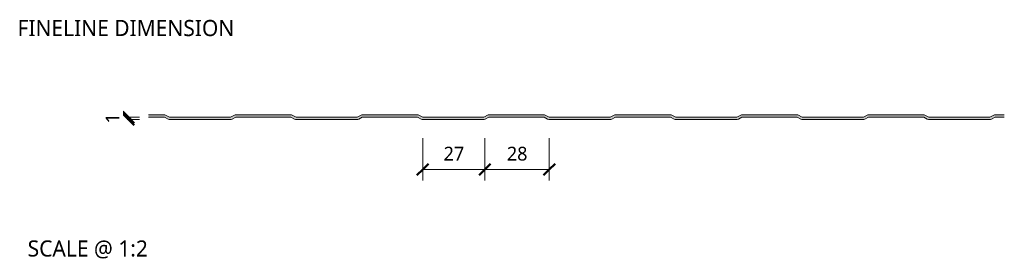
# Model space of a CAD drawing. Header units: millimetres. Extents: x 196 to 3485, y -270 to 1649.
# Tile 9 of 9: x 3057 to 3485, y 127 to 231. Entities that reach past the tile are written whole.
import ezdxf

# ---------------------------------------------------------------- set-up
doc = ezdxf.new("R2010")
doc.units = ezdxf.units.MM
for name, color, linetype, lineweight in [('A-ANNO-DIMS', 211, 'Continuous', 9), ('A-ANNO-DIMS-2', 211, 'Continuous', 9), ('A-DETL-GENF', 92, 'Continuous', 13), ('G-ANNO-TEXT', 231, 'Continuous', 9)]:
    doc.layers.add(name, color=color, linetype=linetype, lineweight=lineweight)
doc.styles.add('Yu Gothic_2', font='Yu Gothic.ttf', dxfattribs={"height": 7})
doc.styles.add('Yu Gothic_3', font='Yu Gothic.ttf', dxfattribs={"height": 6})
doc.styles.add('Yu Gothic_B', font='Yu Gothic.ttf', dxfattribs={"height": 7})
doc.dimstyles.new('Diagonal_1', dxfattribs={"dimscale": 304.8, "dimtxt": 6.965421, "dimasz": 0.016404, "dimexe": 0.015748, "dimexo": 0.009843, "dimgap": 0.009843, "dimtad": 1, "dimdec": 0, "dimzin": 0, "dimdsep": 46, "dimtxsty": 'Yu Gothic_3', "dimblk1": 'OBLIQUE', "dimblk2": 'OBLIQUE', "dimsah": 1, "dimcen": 0.09, "dimazin": 0, "dimtfac": 1, "dimtdec": 4, "dimtix": 1, "dimtmove": 0, "dimatfit": 3, "dimfxl": 1, "dimtvp": 1, "dimtfill": 1, "dimtolj": 1, "dimtzin": 0, "dimarcsym": 2})

# ---------------------------------------------------------------- blocks, each defined once
blk = doc.blocks.new('CR1100 - FINISHES - CR 1100 - FINELINE FINISH - BOTTOM-4168009-ALL FINISHES Copy 1')
at = {"layer": 'A-DETL-GENF'}
blk.add_hatch(color=256, dxfattribs=at).paths.add_polyline_path([(397.01, 0), (397.49, 0.06), (397.94, 0.22), (399.5, 1), (403.53, 1), (403.53, 2), (399.27, 2), (397.27, 1), (370.74, 1), (368.74, 2), (344.27, 2), (342.27, 1), (315.74, 1), (313.74, 2), (289.27, 2), (287.27, 1), (260.74, 1), (258.74, 2), (234.27, 2), (232.27, 1), (205.74, 1), (203.74, 2), (179.27, 2), (177.27, 1), (150.74, 1), (148.74, 2), (124.27, 2), (122.27, 1), (95.74, 1), (93.74, 2), (69.27, 2), (67.27, 1), (40.74, 1), (38.74, 2), (31.59, 2), (31.59, 1), (38.5, 1), (40.06, 0.22), (40.51, 0.06), (41, 0), (67.01, 0), (67.49, 0.06), (67.94, 0.22), (69.5, 1), (93.5, 1), (95.06, 0.22), (95.51, 0.06), (96, 0), (122.01, 0), (122.49, 0.06), (122.94, 0.22), (124.5, 1), (148.5, 1), (150.06, 0.22), (150.51, 0.06), (151, 0), (177.01, 0), (177.49, 0.06), (177.94, 0.22), (179.5, 1), (203.5, 1), (205.06, 0.22), (205.51, 0.06), (206, 0), (232.01, 0), (232.49, 0.06), (232.94, 0.22), (234.5, 1), (258.5, 1), (260.06, 0.22), (260.51, 0.06), (261, 0), (287.01, 0), (287.49, 0.06), (287.94, 0.22), (289.5, 1), (313.5, 1), (315.06, 0.22), (315.51, 0.06), (316, 0), (342.01, 0), (342.49, 0.06), (342.94, 0.22), (344.5, 1), (368.5, 1), (370.06, 0.22), (370.51, 0.06), (371, 0)])
for p, q in [((38.74, 2), (31.59, 2)), ((31.59, 1), (38.5, 1)), ((38.5, 1), (40.06, 0.22)), ((40.74, 1), (38.74, 2)), ((67.27, 1), (40.74, 1)), ((41, 0), (67.01, 0)), ((69.27, 2), (67.27, 1)), ((67.94, 0.22), (69.5, 1)), ((93.74, 2), (69.27, 2)), ((69.5, 1), (93.5, 1)), ((93.5, 1), (95.06, 0.22)), ((95.74, 1), (93.74, 2)), ((122.27, 1), (95.74, 1)), ((124.27, 2), (122.27, 1)), ((122.94, 0.22), (124.5, 1)), ((148.74, 2), (124.27, 2)), ((124.5, 1), (148.5, 1)), ((148.5, 1), (150.06, 0.22)), ((150.74, 1), (148.74, 2)), ((177.27, 1), (150.74, 1)), ((179.27, 2), (177.27, 1)), ((177.94, 0.22), (179.5, 1)), ((203.74, 2), (179.27, 2)), ((179.5, 1), (203.5, 1)), ((203.5, 1), (205.06, 0.22)), ((205.74, 1), (203.74, 2)), ((232.27, 1), (205.74, 1)), ((234.27, 2), (232.27, 1)), ((232.94, 0.22), (234.5, 1)), ((258.74, 2), (234.27, 2)), ((234.5, 1), (258.5, 1)), ((258.5, 1), (260.06, 0.22)), ((260.74, 1), (258.74, 2)), ((287.27, 1), (260.74, 1)), ((289.27, 2), (287.27, 1)), ((287.94, 0.22), (289.5, 1)), ((313.74, 2), (289.27, 2)), ((289.5, 1), (313.5, 1)), ((313.5, 1), (315.06, 0.22)), ((315.74, 1), (313.74, 2)), ((342.27, 1), (315.74, 1)), ((344.27, 2), (342.27, 1)), ((342.94, 0.22), (344.5, 1)), ((368.74, 2), (344.27, 2)), ((344.5, 1), (368.5, 1)), ((368.5, 1), (370.06, 0.22)), ((370.74, 1), (368.74, 2)), ((397.27, 1), (370.74, 1)), ((399.27, 2), (397.27, 1)), ((397.94, 0.22), (399.5, 1)), ((403.53, 2), (399.27, 2)), ((399.5, 1), (403.53, 1)), ((96, 0), (122.01, 0)), ((151, 0), (177.01, 0)), ((206, 0), (232.01, 0)), ((261, 0), (287.01, 0)), ((316, 0), (342.01, 0)), ((371, 0), (397.01, 0))]:
    blk.add_line(p, q, dxfattribs=at)
for centre, start, end in [((41, 2.1), 243.4349, 270), ((67.01, 2.1), 270, 296.5651), ((96, 2.1), 243.4349, 270), ((122.01, 2.1), 270, 296.5651), ((151, 2.1), 243.4349, 270), ((177.01, 2.1), 270, 296.5651), ((206, 2.1), 243.4349, 270), ((232.01, 2.1), 270, 296.5651), ((261, 2.1), 243.4349, 270), ((287.01, 2.1), 270, 296.5651), ((316, 2.1), 243.4349, 270), ((342.01, 2.1), 270, 296.5651), ((371, 2.1), 243.4349, 270), ((397.01, 2.1), 270, 296.5651)]:
    blk.add_arc(centre, 2.1, start, end, dxfattribs=at)
blk = doc.blocks.new('DIMBLOCK8-ALL FINISHES Copy 1')
at = {"layer": 'A-ANNO-DIMS-2'}
for p, q in [((3232.2, 166.13), (3232.2, 179.85)), ((3259.17, 166.13), (3259.17, 179.85)), ((3232.2, 166.13), (3259.17, 166.13)), ((3232.2, 166.13), (3232.2, 161.33)), ((3259.17, 166.13), (3259.17, 161.33))]:
    blk.add_line(p, q, dxfattribs=at)
at = {"layer": 'A-ANNO-DIMS-2', "lineweight": 50}
for p, q in [((3232.2, 166.13), (3234.7, 168.63)), ((3259.17, 166.13), (3261.67, 168.63)), ((3232.2, 166.13), (3229.7, 163.63)), ((3259.17, 166.13), (3256.67, 163.63))]:
    blk.add_line(p, q, dxfattribs=at)
at = {"layer": 'A-ANNO-DIMS-2', "color": 0, "insert": (3241.28, 176.05), "char_height": 6, "width": 10.5711, "attachment_point": 1, "line_spacing_factor": 1.024327, "style": 'Yu Gothic_3', "bg_fill": 3, "box_fill_scale": 1.25, "bg_fill_color": 9, "bg_fill_true_color": 13158600, "bg_fill_transparency": 0}
blk.add_mtext('27', dxfattribs=at)
blk = doc.blocks.new('_Oblique')
at = {"color": 0, "linetype": 'ByBlock', "lineweight": -2}
blk.add_line((-0.5, -0.5), (0.5, 0.5), dxfattribs=at)
blk = doc.blocks.new('DIMBLOCK9-ALL FINISHES Copy 1')
at = {"layer": 'A-ANNO-DIMS-2'}
for p, q in [((3259.17, 166.13), (3259.17, 179.85)), ((3287.2, 166.13), (3287.2, 179.85)), ((3259.17, 166.13), (3287.2, 166.13)), ((3259.17, 166.13), (3259.17, 161.33)), ((3287.2, 166.13), (3287.2, 161.33))]:
    blk.add_line(p, q, dxfattribs=at)
at = {"layer": 'A-ANNO-DIMS-2', "lineweight": 50}
for p, q in [((3259.17, 166.13), (3261.67, 168.63)), ((3287.2, 166.13), (3289.7, 168.63)), ((3259.17, 166.13), (3256.67, 163.63)), ((3287.2, 166.13), (3284.7, 163.63))]:
    blk.add_line(p, q, dxfattribs=at)
at = {"layer": 'A-ANNO-DIMS-2', "color": 0, "insert": (3268.78, 176.05), "char_height": 6, "width": 10.5711, "attachment_point": 1, "line_spacing_factor": 1.024327, "style": 'Yu Gothic_3', "bg_fill": 3, "box_fill_scale": 1.25, "bg_fill_color": 9, "bg_fill_true_color": 13158600, "bg_fill_transparency": 0}
blk.add_mtext('28', dxfattribs=at)
blk = doc.blocks.new('DIMBLOCK10-ALL FINISHES Copy 1')
at = {"layer": 'A-ANNO-DIMS-2', "lineweight": 50}
for p, q in [((3104.29, 188.86), (3101.79, 191.36)), ((3104.29, 187.86), (3101.79, 190.36)), ((3104.29, 188.86), (3106.79, 186.36)), ((3104.29, 187.86), (3106.79, 185.36))]:
    blk.add_line(p, q, dxfattribs=at)
at = {"layer": 'A-ANNO-DIMS-2'}
for p, q in [((3104.29, 188.86), (3103.75, 188.86)), ((3104.29, 187.86), (3104.29, 188.86)), ((3104.29, 188.86), (3109.09, 188.86)), ((3104.29, 187.86), (3103.75, 187.86)), ((3104.29, 187.86), (3109.09, 187.86))]:
    blk.add_line(p, q, dxfattribs=at)
at = {"layer": 'A-ANNO-DIMS-2', "color": 0, "insert": (3094.36, 186.16), "char_height": 6, "width": 5.2855, "attachment_point": 1, "rotation": 90, "line_spacing_factor": 1.024327, "style": 'Yu Gothic_3', "bg_fill": 3, "box_fill_scale": 1.25, "bg_fill_color": 9, "bg_fill_true_color": 13158600, "bg_fill_transparency": 0}
blk.add_mtext('1', dxfattribs=at)

msp = doc.modelspace()

# ---------------------------------------------------------------- block references
at = {"layer": 'A-DETL-GENF'}
msp.add_blockref('CR1100 - FINISHES - CR 1100 - FINELINE FINISH - BOTTOM-4168009-ALL FINISHES Copy 1', (3081.43, 187.86), dxfattribs=at)

# ---------------------------------------------------------------- texts
at = {"layer": 'G-ANNO-TEXT', "color": 7, "char_height": 7, "attachment_point": 1, "bg_fill": 3, "box_fill_scale": 1.25, "bg_fill_color": 9, "bg_fill_true_color": 13158600, "bg_fill_transparency": 0}
for s, insert, width, style in [('FINELINE DIMENSION', (3056.07, 231.15), 122.3375, 'Yu Gothic_B'), ('SCALE @ 1:2', (3060.49, 135.35), 66.5401, 'Yu Gothic_2')]:
    msp.add_mtext(s, dxfattribs=dict(at, insert=insert, width=width, style=style))

# ---------------------------------------------------------------- dimensions: what is measured, and where the dimension line sits
at = {"layer": 'A-ANNO-DIMS'}
dim = msp.add_linear_dim(base=(3104.29, 188.86), p1=(3100.75, 187.86), p2=(3100.75, 188.86), angle=90, dimstyle='Diagonal_1', override={"dimpost": '<>', "dimfxl": 1}, dxfattribs=at)
dim.commit()
dim.dimension.update_dxf_attribs({"geometry": 'DIMBLOCK10-ALL FINISHES Copy 1', "text_midpoint": (3098.29, 188.36)})
dim = msp.add_linear_dim(base=(3259.17, 166.13), p1=(3232.2, 182.85), p2=(3259.17, 182.85), dimstyle='Diagonal_1', override={"dimpost": '<>', "dimfxl": 26.973477}, dxfattribs=at)
dim.commit()
dim.dimension.update_dxf_attribs({"geometry": 'DIMBLOCK8-ALL FINISHES Copy 1', "text_midpoint": (3245.69, 172.13)})

# ---------------------------------------------------------------- next in the draw order: dimensions: what is measured, and where the dimension line sits
dim = msp.add_linear_dim(base=(3287.2, 166.13), p1=(3259.17, 182.85), p2=(3287.2, 182.85), dimstyle='Diagonal_1', override={"dimpost": '<>', "dimfxl": 28.026523}, dxfattribs=at)
dim.commit()
dim.dimension.update_dxf_attribs({"geometry": 'DIMBLOCK9-ALL FINISHES Copy 1', "text_midpoint": (3273.19, 172.13)})

doc.saveas('drawing.dxf')
